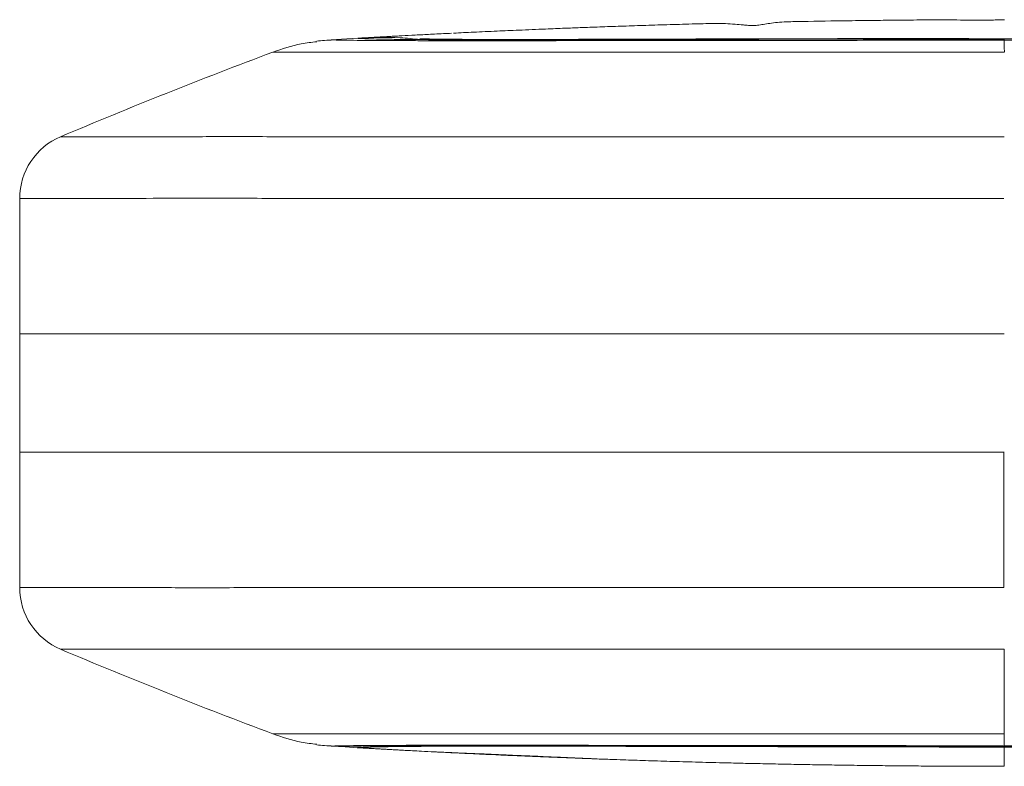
# Model space of a CAD drawing. Header units: millimetres. Extents: x 0 to 420, y 0 to 297.
# Tile 5 of 12: x 87 to 125, y 138 to 167. Entities that reach past the tile are written whole.
import ezdxf

# ---------------------------------------------------------------- set-up
doc = ezdxf.new("R2010")
doc.units = ezdxf.units.MM

msp = doc.modelspace()

# ---------------------------------------------------------------- linework, layer by layer
at = {"color": 7, "linetype": 'Continuous', "lineweight": 15}
for p, q in [((103.7026862, 166.2189289), (103.6217337, 166.2150508)), ((99.5136359, 165.9918436), (99.131938, 165.9672524)), ((99.5136247, 165.9920601), (100.136917, 166.0286862)), ((88.8214399, 162.2780996), (88.8214399, 162.278101)), ((87.2633838, 159.9289001), (87.2634648, 154.7672469)), ((87.2632916, 154.7672469), (87.2632916, 150.2672469)), ((87.2634117, 154.7672469), (87.2632916, 154.7672469)), ((87.2634117, 154.7672469), (87.2634117, 150.2672469)), ((87.2634648, 154.7672469), (87.2634648, 150.2672469)), ((87.2632916, 150.2672469), (87.2634117, 150.2672469)), ((87.2633838, 145.1055937), (87.2634648, 150.2672469)), ((124.7502098, 145.104597), (124.7503446, 150.2672476)), ((88.8214399, 142.7563942), (88.8214399, 142.7563928)), ((99.131924, 139.0672399), (99.4105524, 139.0492873)), ((99.4252766, 139.049318), (99.6625124, 139.0338632)), ((99.6624929, 139.0335223), (100.136917, 139.0058076))]:
    msp.add_line(p, q, dxfattribs=at)
at = {"color": 8, "linetype": 'Continuous', "lineweight": 15}
for p, q in [((99.4023913, 139.0487173), (99.6624929, 139.0335223)), ((124.7621451, 139.0360984), (124.7611921, 139.0575588))]:
    msp.add_line(p, q, dxfattribs=at)
at = {"color": 7, "linetype": 'Continuous', "lineweight": 15}
for centre, radius, start, end in [((172.1778425, -35.1277776), 214.2833889, 110.565010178, 112.892338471), ((89.8134042, 159.9289272), 2.5500203, 112.89244521, 180.00060999), ((89.8134042, 145.1055666), 2.5500203, 179.99939001, 247.10755479), ((172.1778425, 340.1622714), 214.2833889, 247.107661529, 249.434989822)]:
    msp.add_arc(centre, radius, start, end, dxfattribs=at)
for points, knots in [([(113.7152104, 166.594202), (113.4347863, 166.5868828), (112.8314118, 166.5711345), (111.9267462, 166.5448261), (111.0178441, 166.5166329), (110.1640944, 166.4883413), (109.366077, 166.4603414), (108.656278, 166.4342621), (108.2207721, 166.4173478), (108.0269407, 166.4098197)], [0, 0, 0, 0, 0.1445294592, 0.3109768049, 0.4688398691, 0.6183094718, 0.7596107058, 0.8930095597, 1, 1, 1, 1]), ([(116.5582597, 166.6582384), (116.4401738, 166.6535699), (116.2273435, 166.6451557), (115.9231079, 166.6092456), (115.6689858, 166.5701597), (115.4644438, 166.5398517), (115.3458975, 166.5216762), (115.2825325, 166.5168382), (115.2402421, 166.514803), (115.1785975, 166.5140225), (115.1000168, 166.5159277), (114.9733892, 166.522326), (114.7622966, 166.5395415), (114.4649924, 166.5672174), (114.0904277, 166.5952592), (113.850928, 166.5946813), (113.7142485, 166.5943515)], [0, 0, 0, 0, 0.1603617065, 0.2890252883, 0.3894559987, 0.4645887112, 0.493362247, 0.4995106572, 0.5054777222, 0.5178360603, 0.5323322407, 0.5501655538, 0.5982605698, 0.6921582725, 0.8243187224, 1, 1, 1, 1]), ([(122.0104843, 166.7276587), (121.8159803, 166.7264528), (121.3052346, 166.7232863), (120.5057813, 166.7159105), (119.5563006, 166.7055746), (118.3517659, 166.6893785), (117.332279, 166.673684), (116.6589399, 166.6598708), (116.5556676, 166.6577522)], [0, 0, 0, 0, 0.1068847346, 0.2806673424, 0.4393793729, 0.6287817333, 0.9430650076, 1, 1, 1, 1]), ([(124.7649091, 166.7354846), (124.7346527, 166.7348397), (124.6801248, 166.7336774), (124.5196435, 166.7269674), (124.3590435, 166.7225496), (124.1769506, 166.7190003), (123.8923175, 166.7170156), (123.5061064, 166.7190172), (122.8406628, 166.7267997), (122.3593711, 166.7274673), (122.0078868, 166.7279549)], [0, 0, 0, 0, 0.1183172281, 0.2132305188, 0.2561232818, 0.2984703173, 0.3889574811, 0.4980148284, 0.6334033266, 1, 1, 1, 1]), ([(103.702689, 166.2188716), (103.602419, 166.2139713), (103.2397001, 166.1962448), (102.7339189, 166.1703294), (102.1628973, 166.1406136), (101.7691336, 166.119546), (101.4885444, 166.1043563), (101.291492, 166.0935909), (101.1100437, 166.0835987), (100.9442841, 166.0744014), (100.7942775, 166.0660241), (100.6762321, 166.0593915), (100.5836838, 166.0541684), (100.5114981, 166.0500832), (100.4455853, 166.0463431), (100.3860302, 166.0429538), (100.3328162, 166.0399162), (100.2859083, 166.0372382), (100.2198533, 166.0334518), (100.1557719, 166.0297731), (100.1433788, 166.0290592), (100.136903, 166.0286862)], [0, 0, 0, 0, 0.02370088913, 0.08573610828, 0.15243440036, 0.22438161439, 0.26226453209, 0.30217925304, 0.34416561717, 0.38825794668, 0.43448574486, 0.48287498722, 0.51555488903, 0.54972993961, 0.58540604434, 0.6225884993, 0.66128200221, 0.70149071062, 0.74321833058, 0.86582499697, 1, 1, 1, 1]), ([(108.0329771, 166.4101159), (107.7895806, 166.4002729), (107.2220243, 166.3773208), (106.3249941, 166.3391048), (105.4041847, 166.2987436), (104.5541356, 166.2601444), (104.0388137, 166.2351711), (103.789214, 166.2230751)], [0, 0, 0, 0, 0.17074779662, 0.39815268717, 0.58368146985, 0.79835317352, 1, 1, 1, 1]), ([(98.5794309, 165.8963304), (98.3814754, 165.8746672), (97.8088596, 165.8120031), (97.263014, 165.6233932), (96.9058693, 165.4999865)], [0, 0, 0, 0, 0.345703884, 1, 1, 1, 1]), ([(99.2227894, 165.9639667), (99.101577, 165.9594526), (98.85916, 165.9504246), (98.670785, 165.9282494), (98.5766006, 165.9171622)], [0, 0, 0, 0, 0.5000165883, 1, 1, 1, 1]), ([(99.2291848, 165.9640338), (99.201539, 165.9649729), (99.1421633, 165.9669898), (99.1355047, 165.967069), (99.1319464, 165.9671114)], [0, 0, 0, 0, 0.4656074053, 1, 1, 1, 1]), ([(100.136948, 166.0283625), (100.1451064, 166.02719), (100.1614632, 166.0248439), (100.2294858, 166.0200119), (100.3843629, 166.0125581), (100.6475907, 166.0035409), (101.0405384, 165.9939689), (101.6642438, 165.9841443), (102.5953425, 165.9744643), (103.7825697, 165.968748), (105.0445489, 165.9671335), (106.1291416, 165.9675382), (107.3187548, 165.9692715), (108.9944223, 165.9727498), (111.1946498, 165.9782302), (113.8854867, 165.9840541), (116.5992214, 165.9898503), (119.3198146, 165.9944983), (122.0427568, 165.9970466), (123.8581614, 165.9980375), (124.7658965, 165.9980395)], [0, 0, 0, 0, 0.01561880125, 0.03123760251, 0.04685640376, 0.06247520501, 0.07809400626, 0.09371280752, 0.10933160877, 0.12495041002, 0.13275981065, 0.14056921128, 0.1483786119, 0.15618801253, 0.17180681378, 0.18742561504, 0.20304441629, 0.21866321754, 0.23428201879, 0.2499009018, 0.2499009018, 0.2499009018, 0.2499009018]), ([(147.0471322, 166.0039666), (147.0494612, 166.0043304), (147.0598521, 166.0059536), (147.0165172, 166.0057802), (146.8971662, 166.0041354), (146.623079, 165.9995059), (146.2122625, 165.9940359), (145.6458364, 165.9887319), (144.9583266, 165.9848176), (144.1820596, 165.9830514), (143.3690747, 165.9829675), (142.5205625, 165.9839182), (141.6136479, 165.985709), (140.5942983, 165.988346), (139.41794, 165.9918861), (138.1558491, 165.9958359), (136.8433239, 165.9995288), (135.6050459, 166.0026147), (134.4626988, 166.0050339), (133.5027169, 166.0063361), (132.69421, 166.0066404), (132.017082, 166.0051516), (131.3660029, 166.0018144), (130.6588027, 166.0004411), (129.8245957, 165.9999268), (128.8584038, 166.0007198), (127.7591069, 166.0027104), (126.5247455, 166.0057977), (124.7043652, 166.0108951), (122.4007483, 166.0145585), (119.7190878, 166.0147015), (117.2207781, 166.0113956), (114.9174916, 166.0060259), (112.8261089, 166.0002115), (111.1063363, 165.9950608), (109.646161, 165.9905161), (108.3369191, 165.9866744), (107.1248444, 165.9838648), (106.0929075, 165.9827295), (105.2681176, 165.9831278), (104.5495934, 165.9850221), (103.8734251, 165.988619), (103.2905192, 165.9939385), (102.8318768, 166.0007078), (102.5640782, 166.0051944), (102.4792154, 166.0080588), (102.5032844, 166.0053454), (102.5033713, 166.0053356)], [0, 0, 0, 0, 0.0059882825, 0.02671661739, 0.05665953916, 0.08522102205, 0.11235420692, 0.13784119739, 0.16080644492, 0.18110824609, 0.19902864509, 0.21502552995, 0.23169114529, 0.2495990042, 0.26929738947, 0.29213763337, 0.31270849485, 0.33427965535, 0.35310203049, 0.36882124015, 0.38143272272, 0.3928362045, 0.40238008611, 0.41392766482, 0.42757375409, 0.44337525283, 0.46137515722, 0.48160386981, 0.5040872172, 0.55099635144, 0.59501951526, 0.63592855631, 0.67370936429, 0.70813203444, 0.73893210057, 0.75928437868, 0.78226259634, 0.80712499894, 0.82558166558, 0.84389821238, 0.86235882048, 0.88160039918, 0.90878240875, 0.93775194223, 0.96820359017, 0.99988519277, 1, 1, 1, 1]), ([(124.7619322, 165.4996469), (121.0021919, 165.500007), (117.2206404, 165.4970458), (111.300774, 165.498638), (109.2781905, 165.4981347), (106.2364235, 165.4984248), (105.2241624, 165.4986846), (103.2871351, 165.4977303), (102.4084221, 165.4958179), (100.9332778, 165.4954087), (100.3235117, 165.4971143), (99.3541064, 165.4999313), (98.9804816, 165.5007832), (98.0668211, 165.5007919), (97.7256099, 165.4986554), (96.9965849, 165.4994403), (96.925837, 165.5041414), (96.9058693, 165.4999861)], [0, 0, 0, 0, 0.25, 0.25, 0.375, 0.375, 0.4375, 0.4375, 0.5, 0.5, 0.5625, 0.5625, 0.625, 0.625, 0.75, 0.75, 1, 1, 1, 1]), ([(124.7520667, 162.2790534), (123.47858, 162.2790433), (122.2044616, 162.2789839), (119.6603285, 162.2789775), (118.3903274, 162.2790445), (115.8560055, 162.2791125), (114.5916739, 162.2791165), (112.071325, 162.2788071), (110.8156739, 162.2785553), (108.3200063, 162.2786365), (107.0765464, 162.2788986), (104.6222775, 162.2789148), (103.4300735, 162.2787344), (101.7098098, 162.2785103), (101.1478048, 162.278446), (100.0502659, 162.2784492), (99.5120717, 162.2785195), (97.9728896, 162.2791222), (97.0401965, 162.2799222), (95.3190253, 162.2804826), (94.5273031, 162.2803025), (93.1278562, 162.2790805), (92.514292, 162.2780474), (91.7324911, 162.2770066), (91.4949219, 162.2767492), (91.0648193, 162.2765334), (90.8725996, 162.2765787), (90.3631887, 162.2770977), (90.1103731, 162.2779876), (89.4722524, 162.2793302), (89.1934255, 162.2786755), (88.9479222, 162.2780818), (88.8958083, 162.2779873), (88.8327126, 162.2780229), (88.8245239, 162.2781202), (88.8214313, 162.2780966)], [0, 0, 0, 0, 0.0625, 0.0625, 0.125, 0.125, 0.1875, 0.1875, 0.25, 0.25, 0.3125, 0.3125, 0.375, 0.375, 0.40625, 0.40625, 0.4375, 0.4375, 0.5, 0.5, 0.5625, 0.5625, 0.625, 0.625, 0.65625, 0.65625, 0.6875, 0.6875, 0.75, 0.75, 0.875, 0.875, 0.9375, 0.9375, 1, 1, 1, 1]), ([(87.2633844, 159.9288998), (87.2666007, 159.9289244), (87.2753633, 159.9289089), (87.3434106, 159.9289182), (87.4000248, 159.9289054), (87.5774636, 159.9293118), (87.6977862, 159.9297387), (88.0069197, 159.9301223), (88.1939268, 159.9300698), (88.6485748, 159.927961), (88.9230331, 159.9262285), (89.4752369, 159.9254105), (89.6833329, 159.9254026), (90.1455415, 159.925944), (90.3999784, 159.9264871), (91.2337017, 159.9285926), (91.8834227, 159.9306287), (93.3559343, 159.9330186), (94.1842762, 159.9333107), (95.9780639, 159.9320316), (96.9475384, 159.9303922), (98.5421646, 159.9291143), (99.0995555, 159.9289359), (100.236576, 159.9288628), (100.8185705, 159.9289635), (102.5997858, 159.9293651), (103.8339442, 159.9297438), (105.7398062, 159.929788), (106.3835726, 159.929698), (107.671115, 159.9294074), (108.3171297, 159.9292403), (110.2613815, 159.9290236), (111.5659531, 159.9294249), (114.1854974, 159.9300587), (115.4998241, 159.9299873), (118.1346218, 159.9298741), (119.455138, 159.9298436), (122.1006877, 159.9298541), (123.4257916, 159.9298868), (124.7502098, 159.9298972)], [0, 0, 0, 0, 0.0625, 0.0625, 0.125, 0.125, 0.1875, 0.1875, 0.25, 0.25, 0.3125, 0.3125, 0.34375, 0.34375, 0.375, 0.375, 0.4375, 0.4375, 0.5, 0.5, 0.5625, 0.5625, 0.59375, 0.59375, 0.625, 0.625, 0.6875, 0.6875, 0.71875, 0.71875, 0.75, 0.75, 0.8125, 0.8125, 0.875, 0.875, 0.9375, 0.9375, 1, 1, 1, 1]), ([(124.7632447, 154.7672469), (123.4316426, 154.7672469), (122.1000278, 154.7672469), (119.4383843, 154.7672469), (118.1082646, 154.7672469), (115.4499731, 154.7672469), (114.1192897, 154.7672469), (111.4745595, 154.7672469), (110.1628038, 154.7672469), (107.5719902, 154.7672469), (106.2925545, 154.7672469), (103.7696441, 154.7672469), (102.5182402, 154.7672469), (100.1522616, 154.7672469), (99.0302411, 154.7672469), (97.4551985, 154.7672469), (96.9481711, 154.7672469), (95.9670418, 154.7672469), (95.4943759, 154.7672469), (94.1487628, 154.7672469), (93.3369917, 154.7672469), (92.2367292, 154.7672469), (91.8896233, 154.7672469), (91.2373702, 154.7672469), (90.9316727, 154.7672469), (90.0964509, 154.7672469), (89.6451908, 154.7672469), (88.9203639, 154.7672469), (88.6467227, 154.7672469), (88.1921701, 154.7672469), (88.0048977, 154.7672469), (87.6967378, 154.7672469), (87.5772111, 154.7672469), (87.4003903, 154.7672469), (87.343735, 154.7672469), (87.2756931, 154.7672469), (87.2669048, 154.7672469), (87.2634656, 154.7672469)], [0, 0, 0, 0, 0.0625, 0.0625, 0.125, 0.125, 0.1875, 0.1875, 0.25, 0.25, 0.3125, 0.3125, 0.375, 0.375, 0.4375, 0.4375, 0.46875, 0.46875, 0.5, 0.5, 0.5625, 0.5625, 0.59375, 0.59375, 0.625, 0.625, 0.6875, 0.6875, 0.75, 0.75, 0.8125, 0.8125, 0.875, 0.875, 0.9375, 0.9375, 1, 1, 1, 1]), ([(87.2634656, 150.2672469), (87.2669048, 150.2672469), (87.2756931, 150.2672469), (87.343735, 150.2672469), (87.4003903, 150.2672469), (87.5772111, 150.2672469), (87.6967378, 150.2672469), (88.0048977, 150.2672469), (88.1921701, 150.2672469), (88.6467227, 150.2672469), (88.9203639, 150.2672469), (89.6451908, 150.2672469), (90.0964509, 150.2672469), (90.9316727, 150.2672469), (91.2373702, 150.2672469), (91.8896233, 150.2672469), (92.2367292, 150.2672469), (93.3369917, 150.2672469), (94.1487628, 150.2672469), (95.4943759, 150.2672469), (95.9670418, 150.2672469), (96.9481711, 150.2672469), (97.4551985, 150.2672469), (99.0302411, 150.2672469), (100.1522616, 150.2672469), (102.5182402, 150.2672469), (103.7696441, 150.2672469), (106.2925545, 150.2672469), (107.5719902, 150.2672469), (110.1628038, 150.2672469), (111.4745595, 150.2672469), (114.1192897, 150.2672469), (115.4499731, 150.2672469), (118.1082646, 150.2672469), (119.4383843, 150.2672469), (122.1000278, 150.2672469), (123.4316426, 150.2672469), (124.7632447, 150.2672469)], [0, 0, 0, 0, 0.0625, 0.0625, 0.125, 0.125, 0.1875, 0.1875, 0.25, 0.25, 0.3125, 0.3125, 0.375, 0.375, 0.40625, 0.40625, 0.4375, 0.4375, 0.5, 0.5, 0.53125, 0.53125, 0.5625, 0.5625, 0.625, 0.625, 0.6875, 0.6875, 0.75, 0.75, 0.8125, 0.8125, 0.875, 0.875, 0.9375, 0.9375, 1, 1, 1, 1]), ([(87.2633844, 145.105594), (87.2666007, 145.1055694), (87.2753633, 145.1055849), (87.3434106, 145.1055756), (87.4000248, 145.1055884), (87.5774636, 145.105182), (87.6977862, 145.1047551), (88.0069197, 145.1043715), (88.1939268, 145.104424), (88.6485748, 145.1065328), (88.9230331, 145.1082653), (89.4752369, 145.1090833), (89.6833329, 145.1090912), (90.1455415, 145.1085498), (90.3999784, 145.1080067), (91.2337017, 145.1059012), (91.8834227, 145.1038651), (93.3559343, 145.1014752), (94.1842762, 145.1011831), (95.9780639, 145.1024622), (96.9475384, 145.1041016), (98.5421646, 145.1053795), (99.0995555, 145.1055578), (100.236576, 145.105631), (100.8185705, 145.1055303), (102.5997858, 145.1051287), (103.8339442, 145.10475), (105.7398062, 145.1047058), (106.3835726, 145.1047958), (107.671115, 145.1050864), (108.3171297, 145.1052535), (110.2613815, 145.1054702), (111.5659531, 145.1050689), (114.1854974, 145.1044351), (115.4998241, 145.1045065), (118.1346218, 145.1046196), (119.455138, 145.1046502), (122.1006877, 145.1046397), (123.4257916, 145.104607), (124.7502098, 145.1045966)], [0, 0, 0, 0, 0.0625, 0.0625, 0.125, 0.125, 0.1875, 0.1875, 0.25, 0.25, 0.3125, 0.3125, 0.34375, 0.34375, 0.375, 0.375, 0.4375, 0.4375, 0.5, 0.5, 0.5625, 0.5625, 0.59375, 0.59375, 0.625, 0.625, 0.6875, 0.6875, 0.71875, 0.71875, 0.75, 0.75, 0.8125, 0.8125, 0.875, 0.875, 0.9375, 0.9375, 1, 1, 1, 1]), ([(124.7520667, 142.7554403), (123.47858, 142.7554505), (122.2044616, 142.7555099), (119.6603285, 142.7555163), (118.3903274, 142.7554493), (115.8560055, 142.7553813), (114.5916739, 142.7553773), (112.071325, 142.7556867), (110.8156739, 142.7559385), (108.3200063, 142.7558573), (107.0765464, 142.7555952), (104.6222775, 142.755579), (103.4300735, 142.7557594), (101.7098098, 142.7559834), (101.1478048, 142.7560478), (100.0502659, 142.7560446), (99.5120717, 142.7559743), (97.9728896, 142.7553716), (97.0401965, 142.7545716), (95.3190253, 142.7540112), (94.5273031, 142.7541913), (93.1278562, 142.7554133), (92.514292, 142.7564464), (91.7324911, 142.7574871), (91.4949219, 142.7577446), (91.0648193, 142.7579603), (90.8725996, 142.757915), (90.3631887, 142.7573961), (90.1103731, 142.7565062), (89.4722524, 142.7551636), (89.1934255, 142.7558183), (88.9479222, 142.756412), (88.8958083, 142.7565065), (88.8327126, 142.7564709), (88.8245239, 142.7563736), (88.8214313, 142.7563972)], [0, 0, 0, 0, 0.0625, 0.0625, 0.125, 0.125, 0.1875, 0.1875, 0.25, 0.25, 0.3125, 0.3125, 0.375, 0.375, 0.40625, 0.40625, 0.4375, 0.4375, 0.5, 0.5, 0.5625, 0.5625, 0.625, 0.625, 0.65625, 0.65625, 0.6875, 0.6875, 0.75, 0.75, 0.875, 0.875, 0.9375, 0.9375, 1, 1, 1, 1]), ([(96.9058693, 139.5345077), (96.9071729, 139.534472), (96.9119103, 139.5343424), (96.9946105, 139.5349388), (97.2808918, 139.5353686), (97.8249602, 139.5359488), (98.3411137, 139.5364814), (99.0816364, 139.537145), (100.1444788, 139.5379308), (101.5546831, 139.5388603), (103.2865171, 139.5397018), (105.2344676, 139.5402415), (107.3480271, 139.5405674), (109.528354, 139.5406635), (111.7257253, 139.5405318), (113.9183312, 139.5401685), (116.1019525, 139.5395748), (118.2767313, 139.5387515), (120.4433531, 139.5376918), (122.6041127, 139.5364157), (124.0428371, 139.5353697), (124.7619322, 139.5348469)], [0, 0, 0, 0, 0.0297825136, 0.1082349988, 0.2361307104, 0.286588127, 0.3375223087, 0.3891830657, 0.4416885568, 0.495194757, 0.5434563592, 0.5914211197, 0.6388767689, 0.6856276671, 0.7316261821, 0.7769854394, 0.8219923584, 0.8667460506, 0.9112767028, 0.9556548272, 1, 1, 1, 1]), ([(98.5824539, 139.1374649), (98.3834694, 139.1592526), (97.8098164, 139.2220642), (97.2630061, 139.4110637), (96.9058693, 139.5345045)], [0, 0, 0, 0, 0.3468725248, 1, 1, 1, 1]), ([(98.5766006, 139.1173316), (98.670785, 139.1062444), (98.85916, 139.0840692), (99.101577, 139.0750412), (99.2227894, 139.070527)], [0, 0, 0, 0, 0.4999834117, 1, 1, 1, 1]), ([(99.2291848, 139.07046), (99.2015402, 139.0695209), (99.1421473, 139.0675033), (99.1354907, 139.0674245), (99.1319324, 139.0673824)], [0, 0, 0, 0, 0.4654543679, 1, 1, 1, 1]), ([(124.7665907, 139.0690309), (123.4086747, 139.0693816), (120.6920805, 139.0700832), (117.2877079, 139.0747526), (114.5596428, 139.078225), (112.5023474, 139.0807712), (110.4472632, 139.0841948), (108.4922176, 139.0869245), (106.9586472, 139.0892332), (105.8493143, 139.0901044), (105.0662512, 139.0901603), (104.3384733, 139.090123), (103.6668573, 139.0899455), (103.0602413, 139.0891017), (102.466852, 139.0873686), (101.9128251, 139.0848236), (101.4032774, 139.0819715), (100.9844396, 139.0787588), (100.4978243, 139.0742546), (100.055018, 139.0683845), (99.6663554, 139.0604725), (99.4483775, 139.0522455), (99.4226826, 139.0503853), (99.4105636, 139.049508)], [0, 0, 0, 0, 0.0921290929, 0.1843099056, 0.2309932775, 0.2777693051, 0.3250262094, 0.372645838, 0.4155807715, 0.4375242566, 0.4596672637, 0.4811108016, 0.5027209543, 0.524925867, 0.5473494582, 0.5772090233, 0.6073095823, 0.6379632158, 0.668735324, 0.7368123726, 0.8052985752, 0.9081689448, 1, 1, 1, 1]), ([(124.7665907, 139.0688549), (123.4086748, 139.0690955), (120.6920804, 139.069577), (117.2876991, 139.0740775), (114.5596175, 139.0777704), (112.5022936, 139.0805132), (110.4471834, 139.0839658), (108.4921164, 139.0864944), (106.9585364, 139.0886878), (105.8492023, 139.0895333), (105.0661389, 139.0896099), (104.3383629, 139.0896242), (103.6667492, 139.0895255), (103.0601425, 139.088772), (102.4667529, 139.0871426), (101.9127376, 139.0846904), (101.4031876, 139.0819025), (100.984361, 139.0787175), (100.4977689, 139.0742122), (100.0547783, 139.068343), (99.6671795, 139.0599169), (99.4610431, 139.0521037), (99.435707, 139.0507086), (99.4253214, 139.0501367)], [0, 0, 0, 0, 0.0940447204, 0.1881422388, 0.2357968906, 0.2835461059, 0.3317862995, 0.3803967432, 0.4242248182, 0.4466247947, 0.469228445, 0.4911180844, 0.5131778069, 0.535844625, 0.5587345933, 0.589215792, 0.6199427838, 0.6512345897, 0.6826471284, 0.7521417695, 0.8220539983, 0.927057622, 1, 1, 1, 1]), ([(100.1186671, 139.0071777), (100.1263613, 139.0073947), (100.1406625, 139.0077981), (100.1782803, 139.011004), (100.2445727, 139.0158573), (100.3767683, 139.0224066), (100.6230076, 139.0309345), (100.9542364, 139.0391525), (101.4141179, 139.0472107), (102.0542836, 139.054867), (102.9459952, 139.0616531), (104.0230069, 139.0660967), (105.3267788, 139.0669171), (106.850542, 139.0654579), (108.4830367, 139.0625982), (110.1923083, 139.0586649), (111.9707431, 139.0545021), (114.0821359, 139.0497566), (116.5605985, 139.0447395), (119.0796367, 139.0407224), (121.8501068, 139.0364857), (123.6613935, 139.0362451), (124.7617546, 139.036099)], [0, 0, 0, 0, 0.0484595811, 0.0900712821, 0.1248400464, 0.1902916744, 0.2495970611, 0.3025666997, 0.3497176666, 0.4059109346, 0.4556147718, 0.4999111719, 0.539703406, 0.5810971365, 0.6254147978, 0.6622842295, 0.703933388, 0.7505937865, 0.8091954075, 0.875261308, 0.9242209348, 1, 1, 1, 1]), ([(100.2543754, 139.0116204), (100.2363089, 139.0089304), (100.2009245, 139.003662), (100.1730186, 139.0043025), (100.1593609, 139.0046159)], [0, 0, 0, 0, 0.510579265, 1, 1, 1, 1]), ([(103.0648443, 138.8474664), (102.8922344, 138.8562323), (102.4427712, 138.8790581), (102.0402343, 138.9004649), (101.721689, 138.9175169), (101.5262594, 138.9280926), (101.344205, 138.9380157), (101.1761572, 138.9472481), (101.021924, 138.9557781), (100.8815728, 138.9635918), (100.7550231, 138.9706732), (100.6276761, 138.9778366), (100.5052494, 138.9847606), (100.3926319, 138.991162), (100.301366, 138.996372), (100.2380272, 138.9999985), (100.1959528, 139.0024136), (100.1721722, 139.003779), (100.1620382, 139.0043626), (100.1593609, 139.0045168)], [0, 0, 0, 0, 0.0618448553, 0.1610393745, 0.2008349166, 0.2421107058, 0.2849055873, 0.3292542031, 0.3751880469, 0.4227350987, 0.4719210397, 0.5227685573, 0.5954786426, 0.6723240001, 0.753337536, 0.8385470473, 0.9003951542, 0.9736860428, 1, 1, 1, 1]), ([(100.2699015, 139.0140959), (100.280199, 139.0146296), (100.3000254, 139.0156572), (100.3780766, 139.0220223), (100.5158215, 139.0296471), (100.7198349, 139.0376858), (100.9821644, 139.0452089), (101.3048068, 139.0521142), (101.6828575, 139.0581631), (102.0959228, 139.063304), (102.5477869, 139.0676548), (103.0110972, 139.0709385), (103.5070687, 139.0734764), (104.0387895, 139.075357), (104.7022933, 139.0765897), (105.520703, 139.0768037), (106.4908212, 139.0759997), (107.6085041, 139.0742052), (108.8666474, 139.0715225), (110.4175816, 139.0678162), (112.2837218, 139.0630819), (114.4740233, 139.0579049), (116.8248461, 139.0528003), (119.3325521, 139.0482506), (121.995872, 139.0447989), (123.8231032, 139.0446152), (124.7624509, 139.0445208)], [0, 0, 0, 0, 0.0668936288, 0.1287938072, 0.1857444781, 0.2378179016, 0.2850967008, 0.3274879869, 0.3648704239, 0.3973440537, 0.4250211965, 0.4522371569, 0.4717147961, 0.4931094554, 0.5164556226, 0.5417143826, 0.5689860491, 0.5982970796, 0.6295350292, 0.6627316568, 0.7102390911, 0.7612551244, 0.8156286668, 0.8735158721, 0.9349767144, 1, 1, 1, 1]), ([(103.0648611, 138.8480853), (103.1560581, 138.8438277), (103.437018, 138.8307111), (103.9978134, 138.807856), (104.8423482, 138.7713688), (105.8074106, 138.7293168), (106.7581098, 138.6882486), (107.5567591, 138.6537005), (108.336678, 138.6200076), (109.033901, 138.5889721), (109.4860235, 138.5709105), (109.6643162, 138.5637879)], [0, 0, 0, 0, 0.0593143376, 0.182735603, 0.330789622, 0.5019158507, 0.6243320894, 0.7324190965, 0.8241036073, 0.9306359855, 1, 1, 1, 1]), ([(124.7604607, 138.2976903), (124.7606124, 138.2976935), (124.7607755, 138.3133479), (124.7610921, 138.3839481), (124.7612446, 138.4391111), (124.7614992, 138.5805196), (124.7616007, 138.6663304), (124.7617351, 138.8461508), (124.7617685, 138.9396372), (124.7617744, 139.0270815)], [0, 0, 0, 0, 0.25, 0.25, 0.5, 0.5, 0.75, 0.75, 1, 1, 1, 1]), ([(124.7611759, 139.0445236), (125.6301154, 139.0445342), (127.2588117, 139.0445542), (129.5380035, 139.0471724), (131.4892888, 139.0503422), (133.1133858, 139.0535561), (134.4810145, 139.0565228), (135.7085778, 139.0592899), (136.9783287, 139.0623067), (138.3314539, 139.0656388), (139.7515019, 139.0690689), (141.0351375, 139.0720246), (142.1610163, 139.0742341), (143.1276332, 139.0756571), (144.0327563, 139.0763417), (144.8599102, 139.0761281), (145.5838816, 139.0748322), (146.3048591, 139.0720815), (146.9665206, 139.0676878), (147.5275172, 139.0620056), (147.9566615, 139.0564806), (148.2368638, 139.0518229), (148.4281126, 139.0480329), (148.5733307, 139.0447191), (148.7176558, 139.0407478), (148.8608561, 139.035991), (148.9903238, 139.0305775), (149.0971337, 139.0248757), (149.1757722, 139.0194884), (149.2267442, 139.0149598), (149.2446848, 139.0141169), (149.2540817, 139.0136754)], [0, 0, 0, 0, 0.0601473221, 0.1127371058, 0.1577717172, 0.1952785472, 0.2253360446, 0.2527639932, 0.2807541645, 0.3140440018, 0.3478805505, 0.381878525, 0.4074064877, 0.4329362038, 0.4584709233, 0.4840782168, 0.5098083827, 0.5353899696, 0.5736745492, 0.6117635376, 0.648099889, 0.682512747, 0.7021460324, 0.7225784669, 0.7477890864, 0.7779637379, 0.8131219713, 0.8525257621, 0.8967886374, 0.9459403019, 1, 1, 1, 1]), ([(124.7571974, 138.2976904), (124.3876054, 138.2979698), (123.6788921, 138.2985055), (122.6615448, 138.3025045), (121.7356299, 138.3080765), (120.9011473, 138.3148518), (120.1580934, 138.322243), (119.4055439, 138.3309559), (118.6176317, 138.341471), (117.7726261, 138.3544356), (116.9496339, 138.368668), (116.1528062, 138.383957), (115.3821422, 138.4001516), (114.637643, 138.4171149), (113.8053409, 138.4374982), (112.8960641, 138.4616351), (111.9212175, 138.4897774), (111.005018, 138.5183198), (110.2409321, 138.5434964), (109.7871674, 138.5595626), (109.6155531, 138.5656389)], [0, 0, 0, 0, 0.0727002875, 0.1394068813, 0.2001204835, 0.2548420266, 0.3035728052, 0.3463146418, 0.4029287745, 0.4586722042, 0.5127344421, 0.5651239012, 0.6158499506, 0.6649227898, 0.7123538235, 0.7807290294, 0.8455471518, 0.9068719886, 0.9647788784, 1, 1, 1, 1])]:
    msp.add_open_spline(points, degree=3, knots=knots, dxfattribs=at)
at = {"color": 8, "linetype": 'Continuous', "lineweight": 15}
for points, knots in [([(124.7664104, 165.9517236), (123.5194609, 165.951497), (121.0237253, 165.9510436), (117.2770431, 165.9472074), (114.1562339, 165.9437004), (111.6720772, 165.9409665), (109.8233551, 165.9388107), (108.1652114, 165.9369485), (106.7107942, 165.9353844), (105.4696265, 165.9344119), (104.3370834, 165.9341809), (103.3375825, 165.9346902), (102.4958537, 165.9361189), (101.7997785, 165.938204), (101.2330693, 165.9406502), (100.6241013, 165.9442327), (100.0707015, 165.948885), (99.6025121, 165.9545388), (99.3252286, 165.9603862), (99.25457, 165.9630697), (99.2291848, 165.9640338)], [0, 0, 0, 0, 0.0939788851, 0.1880961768, 0.2824283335, 0.3298187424, 0.3772893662, 0.4248647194, 0.4606219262, 0.4965779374, 0.5326551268, 0.5684979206, 0.6044579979, 0.6403967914, 0.6759679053, 0.7115068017, 0.7824837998, 0.853216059, 0.947265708, 1, 1, 1, 1]), ([(100.136903, 166.0286862), (100.6776777, 166.0530779), (101.4676339, 166.088709), (102.2529735, 166.0061253), (102.5006989, 165.9800754)], [0, 0, 0, 0, 0.68456275, 1, 1, 1, 1]), ([(150.3823278, 165.9667887), (150.3786025, 165.9667078), (150.3608197, 165.966322), (150.2335815, 165.9609335), (149.9489199, 165.9550704), (149.5646575, 165.9501841), (149.1379493, 165.9460946), (148.5537634, 165.9419457), (147.8417245, 165.938545), (147.0306089, 165.9361196), (146.188914, 165.93469), (145.189404, 165.9341809), (144.0568634, 165.9344119), (142.815695, 165.9353844), (141.361278, 165.9369485), (139.7031343, 165.9388107), (137.8544121, 165.9409665), (135.3702555, 165.9437004), (132.2494463, 165.9472074), (128.502764, 165.9510436), (126.0070285, 165.951497), (124.7600789, 165.9517236)], [0, 0, 0, 0, 0.0233832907, 0.1116221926, 0.1998255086, 0.2495576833, 0.2994207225, 0.3494155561, 0.3994116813, 0.4331164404, 0.4668411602, 0.5004558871, 0.5342904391, 0.5680113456, 0.6015458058, 0.6461637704, 0.6906835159, 0.7351280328, 0.8235962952, 0.9118630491, 1, 1, 1, 1]), ([(124.7664104, 139.0827702), (123.5194609, 139.0829967), (121.0237253, 139.0834501), (117.2770431, 139.0872863), (114.1562339, 139.0907933), (111.6720772, 139.0935273), (109.8233551, 139.095683), (108.1652114, 139.0975453), (106.7107942, 139.0991094), (105.4696265, 139.1000819), (104.3370834, 139.1003129), (103.3375825, 139.0998036), (102.4958537, 139.0983749), (101.7997785, 139.0962898), (101.2330693, 139.0938435), (100.6241013, 139.0902611), (100.0707015, 139.0856088), (99.6025121, 139.079955), (99.3252286, 139.0741076), (99.25457, 139.0714241), (99.2291848, 139.07046)], [0, 0, 0, 0, 0.0939788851, 0.1880961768, 0.2824283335, 0.3298187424, 0.3772893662, 0.4248647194, 0.4606219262, 0.4965779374, 0.5326551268, 0.5684979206, 0.6044579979, 0.6403967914, 0.6759679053, 0.7115068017, 0.7824837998, 0.853216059, 0.947265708, 1, 1, 1, 1]), ([(109.6155531, 138.5656389), (109.5208984, 138.5689411), (109.1751158, 138.5810045), (108.3770548, 138.6107304), (107.2656335, 138.6543673), (106.2535468, 138.6973023), (105.5224671, 138.7297099), (105.0160561, 138.7527824), (104.5450016, 138.7747802), (103.9415835, 138.8036188), (103.4271614, 138.8289004), (103.138514, 138.8436914), (103.0648443, 138.8474664)], [0, 0, 0, 0, 0.0349469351, 0.1276645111, 0.2999744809, 0.4633601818, 0.5425548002, 0.6205286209, 0.6976579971, 0.7743314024, 0.942404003, 1, 1, 1, 1]), ([(120.814858, 139.0467266), (120.9287249, 139.0452391), (122.2424894, 139.0280761), (123.5574933, 139.0275567), (124.7585228, 139.0270822)], [0, 0, 0, 0, 0.0866722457, 1, 1, 1, 1]), ([(124.7585228, 139.0270822), (125.9614763, 139.0275142), (127.2727244, 139.027985), (128.5828236, 139.0450697), (128.6910234, 139.0464808)], [0, 0, 0, 0, 0.9174110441, 1, 1, 1, 1]), ([(150.3823278, 139.0677051), (150.3786025, 139.067786), (150.3608197, 139.0681718), (150.2335815, 139.0735602), (149.9489199, 139.0794234), (149.5646575, 139.0843097), (149.1379493, 139.0883992), (148.5537634, 139.0925481), (147.8417245, 139.0959487), (147.0306089, 139.0983742), (146.188914, 139.0998038), (145.189404, 139.1003128), (144.0568634, 139.1000819), (142.815695, 139.0991094), (141.361278, 139.0975453), (139.7031343, 139.095683), (137.8544121, 139.0935273), (135.3702555, 139.0907933), (132.2494463, 139.0872863), (128.502764, 139.0834501), (126.0070285, 139.0829967), (124.7600789, 139.0827702)], [0, 0, 0, 0, 0.0233832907, 0.1116221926, 0.1998255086, 0.2495576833, 0.2994207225, 0.3494155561, 0.3994116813, 0.4331164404, 0.4668411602, 0.5004558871, 0.5342904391, 0.5680113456, 0.6015458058, 0.6461637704, 0.6906835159, 0.7351280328, 0.8235962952, 0.9118630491, 1, 1, 1, 1])]:
    msp.add_open_spline(points, degree=3, knots=knots, dxfattribs=at)
at = {"color": 7, "linetype": 'Continuous', "lineweight": 15}
for points in [[(124.7645572, 165.4996469), (124.7631193, 165.7630926), (124.76159, 165.9174736), (124.7600789, 165.9517234)], [(124.7619322, 139.5348459), (124.7586161, 140.5534558), (124.7553263, 141.627425), (124.7520667, 142.7554306)], [(124.7645491, 139.0827702), (124.7630339, 139.11702), (124.7615007, 139.271401), (124.7600592, 139.5348468)]]:
    msp.add_open_spline(points, degree=3, dxfattribs=at)

doc.saveas('drawing.dxf')
